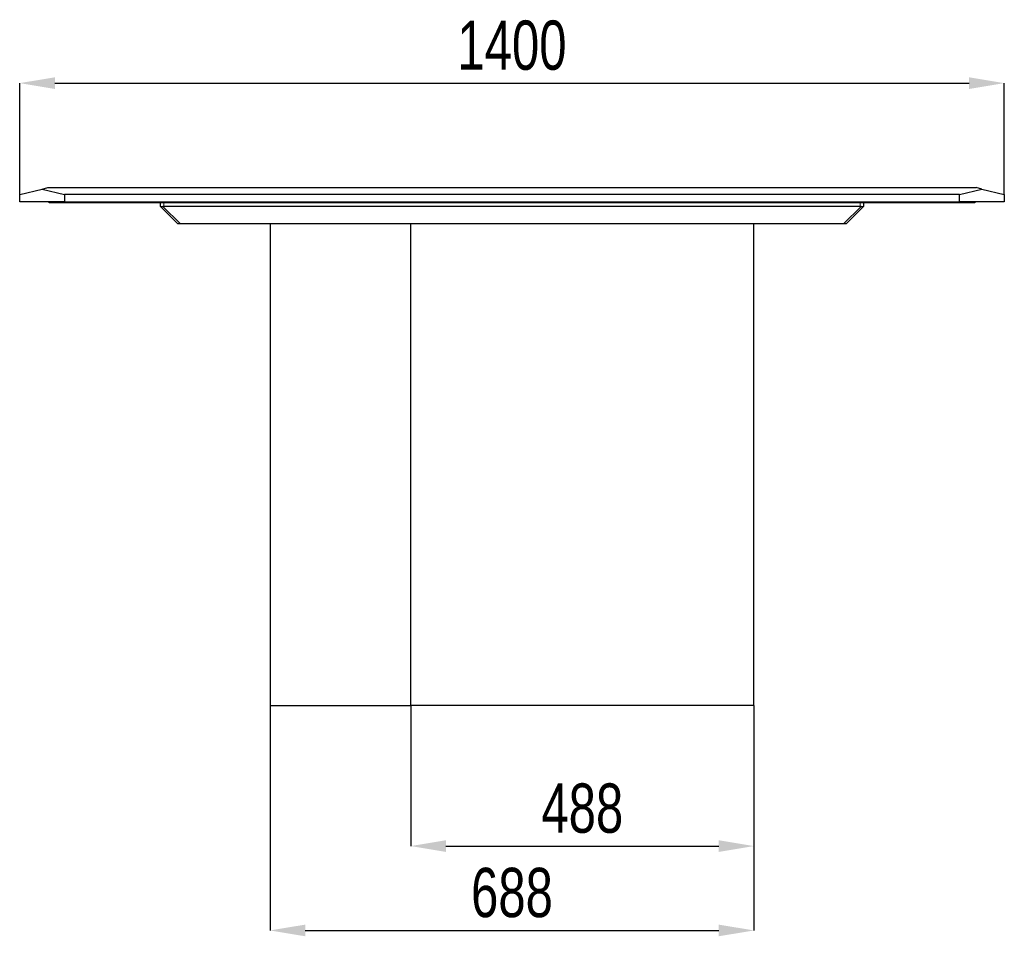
# Model space of a CAD drawing. Header units: millimetres. Extents: x 100 to 18140, y -17694 to 5840.
# Tile 11 of 19: x 12971 to 14371, y -7931 to -6627. Entities that reach past the tile are written whole.
import ezdxf

# ---------------------------------------------------------------- set-up
doc = ezdxf.new("R2010")
doc.units = ezdxf.units.MM
doc.header["$LTSCALE"] = 20
doc.header["$PDSIZE"] = -1
doc.linetypes.add('PHANTOM', pattern=[12.7, 6.35, -1.27, 1.27, -1.27, 1.27, -1.27])
doc.layers.add('ANNOTAZIONI', color=8, linetype='Continuous')
doc.styles.add('SLDTEXTSTYLE4', font='ARIALN.TTF', dxfattribs={"width": 0.87})
doc.dimstyles.new('SLDDIMSTYLE0', dxfattribs={"dimtxt": 70, "dimasz": 50, "dimexe": 0, "dimexo": 0.0625, "dimgap": 17.5, "dimtad": 1, "dimdec": 1, "dimrnd": 1e-09, "dimzin": 12, "dimdsep": 46, "dimtxsty": 'SLDTEXTSTYLE4', "dimsah": 1, "dimcen": 0.09, "dimadec": 0, "dimazin": 3, "dimtfac": 1, "dimtdec": 1, "dimtofl": 0, "dimtmove": 0, "dimatfit": 3, "dimfxl": 1, "dimfrac": 2, "dimtolj": 1, "dimtzin": 12, "dimarcsym": 0})

# ---------------------------------------------------------------- blocks, each defined once
blk = doc.blocks.new('*D40')
at = {"layer": 'ANNOTAZIONI', "color": 0, "lineweight": -2, "transparency": 16777216}
for p, q in [((13527.3, -7602.5), (13527.3, -7802.4)), ((14015.3, -7602.5), (14015.3, -7802.4)), ((13577.3, -7802.4), (13965.3, -7802.4))]:
    blk.add_line(p, q, dxfattribs=at)
at = {"layer": 'ANNOTAZIONI', "color": 0, "transparency": 16777216}
for points in [[(13577.3, -7794.1), (13577.3, -7810.7), (13527.3, -7802.4)], [(13965.3, -7794.1), (13965.3, -7810.7), (14015.3, -7802.4)]]:
    blk.add_solid(points, dxfattribs=at)
at = {"layer": 'Defpoints', "color": 0, "transparency": 16777216}
for p in [(13527.3, -7602.4), (14015.3, -7602.4), (14015.3, -7802.4)]:
    blk.add_point(p, dxfattribs=at)
at = {"layer": 'ANNOTAZIONI', "color": 0, "transparency": 16777216, "insert": (13771.3, -7713.4), "char_height": 70, "attachment_point": 2, "style": 'SLDTEXTSTYLE4'}
blk.add_mtext('\\A1;488', dxfattribs=at)
blk = doc.blocks.new('*D41')
at = {"layer": 'ANNOTAZIONI', "color": 0, "lineweight": -2, "transparency": 16777216}
for p, q in [((12971.3, -6875.8), (12971.3, -6717.3)), ((13021.3, -6717.3), (14321.3, -6717.3)), ((14371.3, -6875.8), (14371.3, -6717.3))]:
    blk.add_line(p, q, dxfattribs=at)
at = {"layer": 'ANNOTAZIONI', "color": 0, "transparency": 16777216}
for points in [[(13021.3, -6709), (13021.3, -6725.6), (12971.3, -6717.3)], [(14321.3, -6709), (14321.3, -6725.6), (14371.3, -6717.3)]]:
    blk.add_solid(points, dxfattribs=at)
at = {"layer": 'Defpoints', "color": 0, "transparency": 16777216}
for p in [(14371.3, -6717.3), (12971.3, -6875.9), (14371.3, -6875.9)]:
    blk.add_point(p, dxfattribs=at)
at = {"layer": 'ANNOTAZIONI', "color": 0, "transparency": 16777216, "insert": (13671.3, -6628.3), "char_height": 70, "attachment_point": 2, "style": 'SLDTEXTSTYLE4'}
blk.add_mtext('\\A1;1400', dxfattribs=at)
blk = doc.blocks.new('*D42')
at = {"layer": 'ANNOTAZIONI', "color": 0, "lineweight": -2, "transparency": 16777216}
for p, q in [((13327.3, -7602.5), (13327.3, -7922.4)), ((14015.3, -7602.5), (14015.3, -7922.4)), ((13377.3, -7922.4), (13965.3, -7922.4))]:
    blk.add_line(p, q, dxfattribs=at)
at = {"layer": 'ANNOTAZIONI', "color": 0, "transparency": 16777216}
for points in [[(13377.3, -7914.1), (13377.3, -7930.7), (13327.3, -7922.4)], [(13965.3, -7914.1), (13965.3, -7930.7), (14015.3, -7922.4)]]:
    blk.add_solid(points, dxfattribs=at)
at = {"layer": 'Defpoints', "color": 0, "transparency": 16777216}
for p in [(13327.3, -7602.4), (14015.3, -7602.4), (14015.3, -7922.4)]:
    blk.add_point(p, dxfattribs=at)
at = {"layer": 'ANNOTAZIONI', "color": 0, "transparency": 16777216, "insert": (13671.3, -7833.4), "char_height": 70, "attachment_point": 2, "style": 'SLDTEXTSTYLE4'}
blk.add_mtext('\\A1;688', dxfattribs=at)

msp = doc.modelspace()

# ---------------------------------------------------------------- linework, layer by layer
at = {"color": 7, "linetype": 'Continuous', "lineweight": 25}
for p, q in [((12971.33, -6875.91), (13003.15, -6867.96)), ((13003.15, -6867.96), (13011.33, -6865.91)), ((13003.15, -6867.96), (13034.97, -6875.91)), ((13011.33, -6865.91), (14331.33, -6865.91)), ((14307.69, -6875.91), (14339.51, -6867.96)), ((14339.51, -6867.96), (14331.33, -6865.91)), ((14339.51, -6867.96), (14371.33, -6875.91)), ((12971.33, -6885.91), (12971.33, -6875.91)), ((13034.97, -6885.91), (12971.33, -6885.91)), ((13013.33, -6887.41), (13013.33, -6885.91)), ((13075.8, -6887.41), (13013.33, -6887.41)), ((14307.69, -6875.91), (13034.97, -6875.91)), ((13034.97, -6875.91), (13034.97, -6885.91)), ((13034.97, -6885.91), (14307.69, -6885.91)), ((13075.8, -6885.91), (13075.8, -6887.41)), ((14266.86, -6887.41), (13075.8, -6887.41)), ((13171.33, -6892.41), (13171.33, -6887.41)), ((14171.33, -6887.41), (14171.33, -6892.41)), ((14266.86, -6887.41), (14266.86, -6885.91)), ((14329.33, -6887.41), (14266.86, -6887.41)), ((14307.69, -6885.91), (14307.69, -6875.91)), ((14371.33, -6885.91), (14307.69, -6885.91)), ((14329.33, -6885.91), (14329.33, -6887.41)), ((14371.33, -6875.91), (14371.33, -6885.91)), ((13171.5, -6892.58), (13171.33, -6892.41)), ((13196.33, -6917.41), (13171.5, -6892.58)), ((13176.33, -6892.41), (14166.33, -6892.41)), ((14171.16, -6892.58), (14146.33, -6917.41)), ((14171.33, -6892.41), (14171.16, -6892.58)), ((13199.87, -6917.41), (13196.33, -6917.41)), ((14142.8, -6917.41), (13199.87, -6917.41)), ((13327.33, -6917.41), (13327.33, -7602.41)), ((13327.33, -6917.41), (13327.33, -7602.41)), ((13527.33, -7602.41), (13527.33, -6917.41)), ((14015.33, -7602.41), (14015.33, -6917.41)), ((14015.33, -7602.41), (14015.33, -6917.41)), ((14146.33, -6917.41), (14142.8, -6917.41)), ((13327.33, -7602.41), (13527.33, -7602.41)), ((13327.33, -7602.41), (13327.33, -7602.41)), ((14015.33, -7602.41), (13527.33, -7602.41)), ((14015.33, -7602.41), (14015.33, -7602.41))]:
    msp.add_line(p, q, dxfattribs=at)
at = {"color": 8, "linetype": 'PHANTOM', "lineweight": 18}
for p, q in [((13176.33, -6887.41), (13176.33, -6892.41)), ((14166.33, -6892.41), (14166.33, -6887.41)), ((13175.04, -6892.58), (13199.87, -6917.41)), ((14142.8, -6917.41), (14167.63, -6892.58))]:
    msp.add_line(p, q, dxfattribs=at)
at = {"color": 7, "linetype": 'Continuous', "lineweight": 25}
for centre, start, end in [((13176.33, -6897.41), 90, 105), ((14166.33, -6897.41), 75, 90)]:
    msp.add_arc(centre, 5, start, end, dxfattribs=at)
for centre, major_axis, start_param, end_param in [((13176.33, -6890.34), (4.96, 2.05), 3.2724923, 4.3196899), ((14166.33, -6890.34), (4.96, -2.05), 5.1050881, 6.1522856)]:
    msp.add_ellipse(centre, major_axis=major_axis, ratio=0.3178372, start_param=start_param, end_param=end_param, dxfattribs=at)

# ---------------------------------------------------------------- dimensions: what is measured, and where the dimension line sits
at = {"layer": 'ANNOTAZIONI'}
for base, p1, p2, picture, middle in [((14371.33, -6717.29), (12971.33, -6875.91), (14371.33, -6875.91), '*D41', (13671.33, -6717.29)), ((14015.33, -7922.41), (13327.33, -7602.41), (14015.33, -7602.41), '*D42', (13671.33, -7922.41)), ((14015.33, -7802.41), (13527.33, -7602.41), (14015.33, -7602.41), '*D40', (13771.33, -7802.41))]:
    dim = msp.add_linear_dim(base=base, p1=p1, p2=p2, dimstyle='SLDDIMSTYLE0', dxfattribs=at)
    dim.commit()
    dim.dimension.update_dxf_attribs({"geometry": picture, "text_midpoint": middle, "dimtype": 160})

doc.saveas('drawing.dxf')
